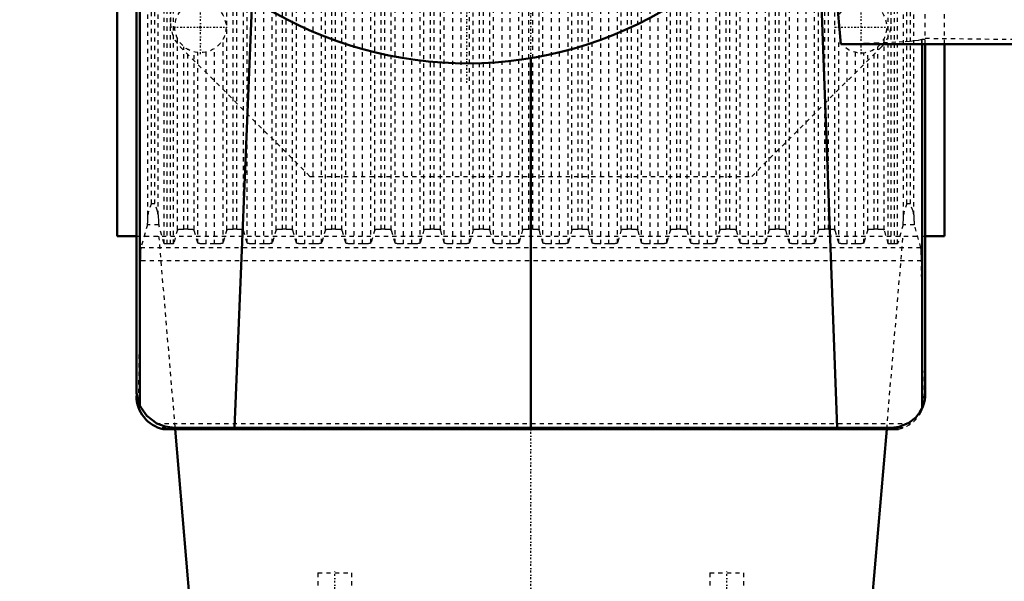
# Model space of a CAD drawing. Header units: millimetres. Extents: x -539 to 1164, y -175 to 1278.
# Tile 6 of 19: x -120 to 111, y 545 to 677. Entities that reach past the tile are written whole.
import ezdxf

# ---------------------------------------------------------------- set-up
doc = ezdxf.new("R2010")
doc.units = ezdxf.units.MM
doc.linetypes.add('Center', pattern=[1.5, 0.45, -0.5, 0.05, -0.5])
doc.linetypes.add('Dashed', pattern=[2, 1, -1])
for name, color, linetype, lineweight in [('2d ConnectionPoints', 7, 'Continuous', 50), ('AM_0', 7, 'Continuous', 50), ('AM_4', 3, 'Continuous', 25), ('AM_5', 3, 'Continuous', 25), ('AM_7', 7, 'Center', 25), ('AM_9', 6, 'Dashed', 25)]:
    doc.layers.add(name, color=color, linetype=linetype, lineweight=lineweight)
doc.dimstyles.new('ISO-25', dxfattribs={"dimtxt": 2.5, "dimasz": 2.5, "dimexe": 1.25, "dimexo": 0.625, "dimtad": 1, "dimtxsty": 'Standard', "dimcen": 2.5, "dimadec": 0, "dimazin": 0, "dimtfac": 1, "dimtmove": 0, "dimatfit": 3, "dimfxl": 1, "dimarcsym": 0})

# ---------------------------------------------------------------- blocks, each defined once
blk = doc.blocks.new('97_Upper_Cover_2PumpDrive_210_4_0_in_HSVP164161451021531101300230_3')
at = {"layer": 'AM_0'}
for p, q in [((-92.5, 863), (-92.5, 590)), ((-91.75, 586.4), (-91.75, 721)), ((72.66, 671.02), (68.35, 720.26)), ((71.81, 581), (66.8, 717)), ((-69.48, 581), (-65.38, 681.62)), ((118.37, 671.02), (72.66, 671.02)), ((91.75, 585.62), (91.75, 671.02)), ((92.5, 589), (92.5, 671.02)), ((0, 581), (0, 667.74)), ((-91.75, 586.4), (-91.68, 586.25)), ((91.68, 585.47), (91.75, 585.62)), ((84.5, 581), (-83.5, 581))]:
    blk.add_line(p, q, dxfattribs=at)
for points in [[(-92.5, 590), (-92.47, 589.22), (-92.36, 588.44), (-92.19, 587.67), (-91.96, 586.92), (-91.75, 586.4)], [(91.75, 585.62), (92.02, 586.26), (92.23, 586.93), (92.38, 587.61), (92.47, 588.3), (92.5, 589), (92.5, 589)], [(-83.5, 581), (-85.77, 581.29), (-87.71, 582.04), (-90.07, 583.85), (-91.42, 585.72), (-91.58, 586.04), (-91.68, 586.25)], [(91.68, 585.47), (91.25, 584.7), (90.27, 583.46), (88.66, 582.17), (86.39, 581.23), (84.5, 581)]]:
    blk.add_lwpolyline(points, dxfattribs=at)
blk.add_arc((-15, 758), 91.5, 234.6032, 64.7715, dxfattribs=at)
at = {"layer": 'AM_4'}
for p, q in [((-91.68, 586.25), (-91.68, 721)), ((91.68, 585.47), (91.68, 671.02))]:
    blk.add_line(p, q, dxfattribs=at)
at = {"layer": 'AM_7'}
blk.add_line((-15, 661.92), (-15, 854.07), dxfattribs=at)
at = {"layer": 'AM_9'}
for p, q in [((92.5, 671.02), (92.5, 863)), ((91.68, 672.11), (91.75, 672.18)), ((91.68, 671.02), (91.68, 672.11)), ((91.75, 672.18), (92.5, 672.18)), ((91.75, 671.02), (91.75, 672.18)), ((92.5, 672.4), (115.87, 672.12))]:
    blk.add_line(p, q, dxfattribs=at)
blk.add_lwpolyline([(91.68, 672.11), (91.41, 672), (90.83, 671.88), (89.96, 671.77), (88.79, 671.66), (87.34, 671.55), (85.63, 671.45), (83.65, 671.36), (81.43, 671.27), (78.98, 671.18), (76.33, 671.11), (73.49, 671.04), (72.66, 671.02)], dxfattribs=at)
blk = doc.blocks.new('98_Lower_Cover_2PumpDrive_2_4_0_in_HSVP164161451021531101300230_3')
at = {"layer": 'AM_0'}
blk.add_line((-86.21, 580.68), (86.21, 580.68), dxfattribs=at)
blk.add_arc((-84.5, 588.5), 8, 180, 257.6613, dxfattribs=at)
at = {"layer": 'AM_7'}
for p, q in [((-77.5, 668.7), (-77.5, 681.3)), ((77.5, 668.7), (77.5, 681.3)), ((-83.8, 675), (-71.2, 675)), ((71.2, 675), (83.8, 675))]:
    blk.add_line(p, q, dxfattribs=at)
at = {"layer": 'AM_9'}
for p, q in [((-86.02, 624.22), (-86.02, 869.37)), ((-85.32, 624.14), (-85.32, 869.4)), ((-84.5, 624.14), (-84.5, 869.4)), ((-83.8, 624.22), (-83.8, 869.37)), ((-71.32, 627.47), (-71.32, 868.45)), ((-69.82, 627.65), (-69.82, 868.4)), ((-68.93, 627.65), (-68.93, 868.4)), ((-67.43, 627.47), (-67.43, 868.45)), ((-66.55, 624.38), (-66.55, 869.33)), ((-64.55, 624.14), (-64.55, 869.4)), ((-62.63, 624.14), (-62.63, 869.4)), ((-60.64, 624.38), (-60.64, 869.33)), ((-59.76, 627.47), (-59.76, 868.45)), ((-58.26, 627.65), (-58.26, 868.4)), ((-57.37, 627.65), (-57.37, 868.4)), ((-55.87, 627.47), (-55.87, 868.45)), ((-54.99, 624.38), (-54.99, 869.33)), ((-52.99, 624.14), (-52.99, 869.4)), ((-51.07, 624.14), (-51.07, 869.4)), ((-49.07, 624.38), (-49.07, 869.33)), ((-48.19, 627.47), (-48.19, 868.45)), ((-46.69, 627.65), (-46.69, 868.4)), ((-45.81, 627.65), (-45.81, 868.4)), ((-44.31, 627.47), (-44.31, 868.45)), ((-43.43, 624.38), (-43.43, 869.33)), ((-41.43, 624.14), (-41.43, 869.4)), ((-39.51, 624.14), (-39.51, 869.4)), ((-37.51, 624.38), (-37.51, 869.33)), ((-36.63, 627.47), (-36.63, 868.45)), ((-35.13, 627.65), (-35.13, 868.4)), ((-34.24, 627.65), (-34.24, 868.4)), ((-32.74, 627.47), (-32.74, 868.45)), ((-31.86, 624.38), (-31.86, 869.33)), ((-29.87, 624.14), (-29.87, 869.4)), ((-27.95, 624.14), (-27.95, 869.4)), ((-25.95, 624.38), (-25.95, 869.33)), ((-25.07, 627.47), (-25.07, 868.45)), ((-23.57, 627.65), (-23.57, 868.4)), ((-22.68, 627.65), (-22.68, 868.4)), ((-21.18, 627.47), (-21.18, 868.45)), ((-20.3, 624.38), (-20.3, 869.33)), ((-18.3, 624.14), (-18.3, 869.4)), ((-16.38, 624.14), (-16.38, 869.4)), ((-14.39, 624.38), (-14.39, 869.33)), ((-13.51, 627.47), (-13.51, 868.45)), ((-12.01, 627.65), (-12.01, 868.4)), ((-11.12, 627.65), (-11.12, 868.4)), ((-9.62, 627.47), (-9.62, 868.45)), ((-8.74, 624.38), (-8.74, 869.33)), ((-6.74, 624.14), (-6.74, 869.4)), ((-4.82, 624.14), (-4.82, 869.4)), ((-2.82, 624.38), (-2.82, 869.33)), ((-1.94, 627.47), (-1.94, 868.45)), ((-0.44, 627.65), (-0.44, 868.4)), ((0.44, 627.65), (0.44, 868.4)), ((1.94, 627.47), (1.94, 868.45)), ((2.82, 624.38), (2.82, 869.33)), ((4.82, 624.14), (4.82, 869.4)), ((6.74, 624.14), (6.74, 869.4)), ((8.74, 624.38), (8.74, 869.33)), ((9.62, 627.47), (9.62, 868.45)), ((11.12, 627.65), (11.12, 868.4)), ((12.01, 627.65), (12.01, 868.4)), ((13.51, 627.47), (13.51, 868.45)), ((14.39, 624.38), (14.39, 869.33)), ((16.38, 624.14), (16.38, 869.4)), ((18.3, 624.14), (18.3, 869.4)), ((20.3, 624.38), (20.3, 869.33)), ((21.18, 627.47), (21.18, 868.45)), ((22.68, 627.65), (22.68, 868.4)), ((23.57, 627.65), (23.57, 868.4)), ((25.07, 627.47), (25.07, 868.45)), ((25.95, 624.38), (25.95, 869.33)), ((27.95, 624.14), (27.95, 869.4)), ((29.87, 624.14), (29.87, 869.4)), ((31.86, 624.38), (31.86, 869.33)), ((32.74, 627.47), (32.74, 868.45)), ((34.24, 627.65), (34.24, 868.4)), ((35.13, 627.65), (35.13, 868.4)), ((36.63, 627.47), (36.63, 868.45)), ((37.51, 624.38), (37.51, 869.33)), ((39.51, 624.14), (39.51, 869.4)), ((41.43, 624.14), (41.43, 869.4)), ((43.43, 624.38), (43.43, 869.33)), ((44.31, 627.47), (44.31, 868.45)), ((45.81, 627.65), (45.81, 868.4)), ((46.69, 627.65), (46.69, 868.4)), ((48.19, 627.47), (48.19, 868.45)), ((49.07, 624.38), (49.07, 869.33)), ((51.07, 624.14), (51.07, 869.4)), ((52.99, 624.14), (52.99, 869.4)), ((54.99, 624.38), (54.99, 869.33)), ((55.87, 627.47), (55.87, 868.45)), ((57.37, 627.65), (57.37, 868.4)), ((58.26, 627.65), (58.26, 868.4)), ((59.76, 627.47), (59.76, 868.45)), ((60.64, 624.38), (60.64, 869.33)), ((62.63, 624.14), (62.63, 869.4)), ((64.55, 624.14), (64.55, 869.4)), ((66.55, 624.38), (66.55, 869.33)), ((67.43, 627.47), (67.43, 868.45)), ((68.93, 627.65), (68.93, 868.4)), ((69.82, 627.65), (69.82, 868.4)), ((71.32, 627.47), (71.32, 868.45)), ((83.8, 624.22), (83.8, 869.37)), ((84.5, 624.14), (84.5, 869.4)), ((85.32, 624.14), (85.32, 869.4)), ((86.02, 624.22), (86.02, 869.37)), ((-89.8, 630.94), (-89.8, 867.99)), ((-89, 633.61), (-89, 867.96)), ((-88.2, 633.61), (-88.2, 867.96)), ((-87.4, 630.94), (-87.4, 867.99)), ((87.4, 630.94), (87.4, 867.99)), ((88.2, 633.61), (88.2, 867.96)), ((89, 633.61), (89, 867.96)), ((89.8, 630.94), (89.8, 867.92)), ((-82.88, 627.47), (-82.88, 672.35)), ((-72.2, 624.38), (-72.2, 672.19)), ((72.2, 624.38), (72.2, 672.19)), ((82.88, 627.47), (82.88, 672.35)), ((-81.38, 627.65), (-81.38, 670.42)), ((-80.49, 627.65), (-80.49, 669.8)), ((-74.2, 624.14), (-74.2, 669.99)), ((74.2, 624.14), (74.2, 669.99)), ((80.49, 627.65), (80.49, 669.8)), ((81.38, 627.65), (81.38, 670.42)), ((-78.99, 627.47), (-78.99, 669.19)), ((-78.11, 624.38), (-78.11, 669.03)), ((-76.12, 624.14), (-76.12, 669.16)), ((76.12, 624.14), (76.12, 669.16)), ((78.11, 624.38), (78.11, 669.03)), ((78.99, 627.47), (78.99, 669.19)), ((-89, 633.61), (-88.2, 633.61)), ((88.2, 633.61), (89, 633.61)), ((-89.93, 628.65), (-91.46, 623.27)), ((-87.28, 628.65), (-89.93, 628.65)), ((-86.02, 624.22), (-87.28, 628.65)), ((87.28, 628.65), (86.02, 624.22)), ((89.93, 628.65), (87.28, 628.65)), ((91.46, 623.27), (89.93, 628.65)), ((-82.88, 627.47), (-83.8, 624.22)), ((-80.49, 627.65), (-81.38, 627.65)), ((-78.11, 624.38), (-78.99, 627.47)), ((-71.32, 627.47), (-72.2, 624.38)), ((-68.93, 627.65), (-69.82, 627.65)), ((-66.55, 624.38), (-67.43, 627.47)), ((-59.76, 627.47), (-60.64, 624.38)), ((-57.37, 627.65), (-58.26, 627.65)), ((-54.99, 624.38), (-55.87, 627.47)), ((-48.19, 627.47), (-49.07, 624.38)), ((-45.81, 627.65), (-46.69, 627.65)), ((-43.43, 624.38), (-44.31, 627.47)), ((-36.63, 627.47), (-37.51, 624.38)), ((-34.24, 627.65), (-35.13, 627.65)), ((-31.86, 624.38), (-32.74, 627.47)), ((-25.07, 627.47), (-25.95, 624.38)), ((-22.68, 627.65), (-23.57, 627.65)), ((-20.3, 624.38), (-21.18, 627.47)), ((-13.51, 627.47), (-14.39, 624.38)), ((-11.12, 627.65), (-12.01, 627.65)), ((-8.74, 624.38), (-9.62, 627.47)), ((-1.94, 627.47), (-2.82, 624.38)), ((0.44, 627.65), (-0.44, 627.65)), ((2.82, 624.38), (1.94, 627.47)), ((9.62, 627.47), (8.74, 624.38)), ((12.01, 627.65), (11.12, 627.65)), ((14.39, 624.38), (13.51, 627.47)), ((21.18, 627.47), (20.3, 624.38)), ((23.57, 627.65), (22.68, 627.65)), ((25.95, 624.38), (25.07, 627.47)), ((32.74, 627.47), (31.86, 624.38)), ((35.13, 627.65), (34.24, 627.65)), ((37.51, 624.38), (36.63, 627.47)), ((44.31, 627.47), (43.43, 624.38)), ((46.69, 627.65), (45.81, 627.65)), ((49.07, 624.38), (48.19, 627.47)), ((55.87, 627.47), (54.99, 624.38)), ((58.26, 627.65), (57.37, 627.65)), ((60.64, 624.38), (59.76, 627.47)), ((67.43, 627.47), (66.55, 624.38)), ((69.82, 627.65), (68.93, 627.65)), ((72.2, 624.38), (71.32, 627.47)), ((78.99, 627.47), (78.11, 624.38)), ((81.38, 627.65), (80.49, 627.65)), ((83.8, 624.22), (82.88, 627.47)), ((-84.5, 624.14), (-85.32, 624.14)), ((-74.2, 624.14), (-76.12, 624.14)), ((-62.63, 624.14), (-64.55, 624.14)), ((-51.07, 624.14), (-52.99, 624.14)), ((-39.51, 624.14), (-41.43, 624.14)), ((-27.95, 624.14), (-29.87, 624.14)), ((-16.38, 624.14), (-18.3, 624.14)), ((-4.82, 624.14), (-6.74, 624.14)), ((6.74, 624.14), (4.82, 624.14)), ((18.3, 624.14), (16.38, 624.14)), ((29.87, 624.14), (27.95, 624.14)), ((41.43, 624.14), (39.51, 624.14)), ((52.99, 624.14), (51.07, 624.14)), ((64.55, 624.14), (62.63, 624.14)), ((76.12, 624.14), (74.2, 624.14)), ((85.32, 624.14), (84.5, 624.14)), ((91.46, 623.27), (-91.46, 623.27)), ((-91.6, 620.18), (-92.08, 585.95)), ((91.6, 620.18), (-91.6, 620.18)), ((92.08, 585.95), (91.6, 620.18)), ((-92.5, 590), (-92.5, 588.5)), ((92.5, 588.5), (92.5, 589)), ((89.07, 581.94), (-89.07, 581.94)), ((-83.5, 581), (-87.28, 581)), ((87.28, 581), (84.5, 581))]:
    blk.add_line(p, q, dxfattribs=at)
for points in [[(-89, 633.61), (-89.01, 633.6), (-89.64, 631.87), (-89.8, 630.94)], [(-87.4, 630.94), (-87.57, 631.87), (-88.2, 633.6), (-88.2, 633.61)], [(88.2, 633.61), (88.2, 633.6), (87.57, 631.87), (87.4, 630.94)], [(89.8, 630.94), (89.64, 631.87), (89.01, 633.6), (89, 633.61)], [(-89.93, 628.65), (-89.91, 628.72), (-89.9, 628.83), (-89.89, 628.97), (-89.87, 629.15), (-89.86, 629.37), (-89.85, 629.62), (-89.83, 629.89), (-89.82, 630.2), (-89.81, 630.53), (-89.8, 630.89), (-89.8, 630.94)], [(-87.4, 630.94), (-87.39, 630.58), (-87.39, 630.25), (-87.37, 629.94), (-87.36, 629.65), (-87.35, 629.4), (-87.34, 629.18), (-87.32, 629), (-87.31, 628.85), (-87.29, 628.73), (-87.28, 628.65), (-87.28, 628.65)], [(87.28, 628.65), (87.29, 628.72), (87.31, 628.83), (87.32, 628.97), (87.34, 629.15), (87.35, 629.37), (87.36, 629.62), (87.37, 629.89), (87.38, 630.2), (87.39, 630.53), (87.4, 630.89), (87.4, 630.94)], [(89.8, 630.94), (89.81, 630.58), (89.82, 630.25), (89.83, 629.94), (89.84, 629.65), (89.86, 629.4), (89.87, 629.18), (89.88, 629), (89.9, 628.85), (89.91, 628.73), (89.93, 628.65), (89.93, 628.65)], [(-82.88, 627.47), (-82.87, 627.49), (-82.85, 627.5), (-82.82, 627.52), (-82.77, 627.53), (-82.72, 627.55), (-82.65, 627.56), (-82.58, 627.58), (-82.5, 627.59), (-82.4, 627.6), (-82.31, 627.61), (-82.2, 627.62), (-82.09, 627.63), (-81.97, 627.64), (-81.85, 627.64), (-81.72, 627.65), (-81.59, 627.65), (-81.46, 627.65), (-81.38, 627.65)], [(-80.49, 627.65), (-80.36, 627.65), (-80.23, 627.65), (-80.11, 627.64), (-79.98, 627.64), (-79.86, 627.63), (-79.74, 627.63), (-79.63, 627.62), (-79.53, 627.61), (-79.43, 627.6), (-79.34, 627.58), (-79.26, 627.57), (-79.19, 627.56), (-79.13, 627.54), (-79.08, 627.53), (-79.04, 627.51), (-79.02, 627.5), (-79, 627.48), (-78.99, 627.47)], [(-71.32, 627.47), (-71.31, 627.49), (-71.29, 627.5), (-71.25, 627.52), (-71.21, 627.53), (-71.16, 627.55), (-71.09, 627.56), (-71.02, 627.58), (-70.93, 627.59), (-70.84, 627.6), (-70.74, 627.61), (-70.64, 627.62), (-70.52, 627.63), (-70.41, 627.64), (-70.28, 627.64), (-70.16, 627.65), (-70.03, 627.65), (-69.9, 627.65), (-69.82, 627.65)], [(-68.93, 627.65), (-68.8, 627.65), (-68.67, 627.65), (-68.54, 627.64), (-68.42, 627.64), (-68.3, 627.63), (-68.18, 627.63), (-68.07, 627.62), (-67.97, 627.61), (-67.87, 627.6), (-67.78, 627.58), (-67.7, 627.57), (-67.63, 627.56), (-67.57, 627.54), (-67.52, 627.53), (-67.48, 627.51), (-67.45, 627.5), (-67.44, 627.48), (-67.43, 627.47)], [(-59.76, 627.47), (-59.75, 627.49), (-59.72, 627.5), (-59.69, 627.52), (-59.65, 627.53), (-59.59, 627.55), (-59.53, 627.56), (-59.45, 627.58), (-59.37, 627.59), (-59.28, 627.6), (-59.18, 627.61), (-59.07, 627.62), (-58.96, 627.63), (-58.84, 627.64), (-58.72, 627.64), (-58.59, 627.65), (-58.47, 627.65), (-58.34, 627.65), (-58.26, 627.65)], [(-57.37, 627.65), (-57.24, 627.65), (-57.11, 627.65), (-56.98, 627.64), (-56.86, 627.64), (-56.73, 627.63), (-56.62, 627.63), (-56.51, 627.62), (-56.4, 627.61), (-56.31, 627.6), (-56.22, 627.58), (-56.14, 627.57), (-56.07, 627.56), (-56.01, 627.54), (-55.96, 627.53), (-55.92, 627.51), (-55.89, 627.5), (-55.87, 627.48), (-55.87, 627.47)], [(-48.19, 627.47), (-48.18, 627.49), (-48.16, 627.5), (-48.13, 627.52), (-48.08, 627.53), (-48.03, 627.55), (-47.97, 627.56), (-47.89, 627.58), (-47.81, 627.59), (-47.72, 627.6), (-47.62, 627.61), (-47.51, 627.62), (-47.4, 627.63), (-47.28, 627.64), (-47.16, 627.64), (-47.03, 627.65), (-46.9, 627.65), (-46.77, 627.65), (-46.69, 627.65)], [(-45.81, 627.65), (-45.68, 627.65), (-45.55, 627.65), (-45.42, 627.64), (-45.29, 627.64), (-45.17, 627.63), (-45.06, 627.63), (-44.95, 627.62), (-44.84, 627.61), (-44.75, 627.6), (-44.66, 627.58), (-44.58, 627.57), (-44.51, 627.56), (-44.45, 627.54), (-44.4, 627.53), (-44.36, 627.51), (-44.33, 627.5), (-44.31, 627.48), (-44.31, 627.47)], [(-36.63, 627.47), (-36.62, 627.49), (-36.6, 627.5), (-36.57, 627.52), (-36.52, 627.53), (-36.47, 627.55), (-36.4, 627.56), (-36.33, 627.58), (-36.25, 627.59), (-36.15, 627.6), (-36.06, 627.61), (-35.95, 627.62), (-35.84, 627.63), (-35.72, 627.64), (-35.6, 627.64), (-35.47, 627.65), (-35.34, 627.65), (-35.21, 627.65), (-35.13, 627.65)], [(-34.24, 627.65), (-34.11, 627.65), (-33.98, 627.65), (-33.86, 627.64), (-33.73, 627.64), (-33.61, 627.63), (-33.49, 627.63), (-33.38, 627.62), (-33.28, 627.61), (-33.18, 627.6), (-33.09, 627.58), (-33.01, 627.57), (-32.94, 627.56), (-32.88, 627.54), (-32.83, 627.53), (-32.79, 627.51), (-32.77, 627.5), (-32.75, 627.48), (-32.74, 627.47)], [(-25.07, 627.47), (-25.06, 627.49), (-25.04, 627.5), (-25, 627.52), (-24.96, 627.53), (-24.91, 627.55), (-24.84, 627.56), (-24.77, 627.58), (-24.68, 627.59), (-24.59, 627.6), (-24.49, 627.61), (-24.39, 627.62), (-24.27, 627.63), (-24.16, 627.64), (-24.03, 627.64), (-23.91, 627.65), (-23.78, 627.65), (-23.65, 627.65), (-23.57, 627.65)], [(-22.68, 627.65), (-22.55, 627.65), (-22.42, 627.65), (-22.29, 627.64), (-22.17, 627.64), (-22.05, 627.63), (-21.93, 627.63), (-21.82, 627.62), (-21.72, 627.61), (-21.62, 627.6), (-21.53, 627.58), (-21.45, 627.57), (-21.38, 627.56), (-21.32, 627.54), (-21.27, 627.53), (-21.23, 627.51), (-21.2, 627.5), (-21.19, 627.48), (-21.18, 627.47)], [(-13.51, 627.47), (-13.5, 627.49), (-13.47, 627.5), (-13.44, 627.52), (-13.4, 627.53), (-13.34, 627.55), (-13.28, 627.56), (-13.2, 627.58), (-13.12, 627.59), (-13.03, 627.6), (-12.93, 627.61), (-12.82, 627.62), (-12.71, 627.63), (-12.59, 627.64), (-12.47, 627.64), (-12.34, 627.65), (-12.22, 627.65), (-12.09, 627.65), (-12.01, 627.65)], [(-11.12, 627.65), (-10.99, 627.65), (-10.86, 627.65), (-10.73, 627.64), (-10.61, 627.64), (-10.48, 627.63), (-10.37, 627.63), (-10.26, 627.62), (-10.15, 627.61), (-10.06, 627.6), (-9.97, 627.58), (-9.89, 627.57), (-9.82, 627.56), (-9.76, 627.54), (-9.71, 627.53), (-9.67, 627.51), (-9.64, 627.5), (-9.62, 627.48), (-9.62, 627.47)], [(-1.94, 627.47), (-1.93, 627.49), (-1.91, 627.5), (-1.88, 627.52), (-1.83, 627.53), (-1.78, 627.55), (-1.72, 627.56), (-1.64, 627.58), (-1.56, 627.59), (-1.47, 627.6), (-1.37, 627.61), (-1.26, 627.62), (-1.15, 627.63), (-1.03, 627.64), (-0.91, 627.64), (-0.78, 627.65), (-0.65, 627.65), (-0.52, 627.65), (-0.44, 627.65)], [(0.44, 627.65), (0.57, 627.65), (0.7, 627.65), (0.83, 627.64), (0.96, 627.64), (1.08, 627.63), (1.19, 627.63), (1.3, 627.62), (1.41, 627.61), (1.5, 627.6), (1.59, 627.58), (1.67, 627.57), (1.74, 627.56), (1.8, 627.54), (1.85, 627.53), (1.89, 627.51), (1.92, 627.5), (1.94, 627.48), (1.94, 627.47)], [(9.62, 627.47), (9.63, 627.49), (9.65, 627.5), (9.68, 627.52), (9.73, 627.53), (9.78, 627.55), (9.85, 627.56), (9.92, 627.58), (10, 627.59), (10.1, 627.6), (10.19, 627.61), (10.3, 627.62), (10.41, 627.63), (10.53, 627.64), (10.65, 627.64), (10.78, 627.65), (10.91, 627.65), (11.04, 627.65), (11.12, 627.65)], [(12.01, 627.65), (12.14, 627.65), (12.27, 627.65), (12.39, 627.64), (12.52, 627.64), (12.64, 627.63), (12.76, 627.63), (12.87, 627.62), (12.97, 627.61), (13.07, 627.6), (13.16, 627.58), (13.24, 627.57), (13.31, 627.56), (13.37, 627.54), (13.42, 627.53), (13.46, 627.51), (13.48, 627.5), (13.5, 627.48), (13.51, 627.47)], [(21.18, 627.47), (21.19, 627.49), (21.21, 627.5), (21.25, 627.52), (21.29, 627.53), (21.34, 627.55), (21.41, 627.56), (21.48, 627.58), (21.57, 627.59), (21.66, 627.6), (21.76, 627.61), (21.86, 627.62), (21.98, 627.63), (22.09, 627.64), (22.22, 627.64), (22.34, 627.65), (22.47, 627.65), (22.6, 627.65), (22.68, 627.65)], [(23.57, 627.65), (23.7, 627.65), (23.83, 627.65), (23.96, 627.64), (24.08, 627.64), (24.2, 627.63), (24.32, 627.63), (24.43, 627.62), (24.53, 627.61), (24.63, 627.6), (24.72, 627.58), (24.8, 627.57), (24.87, 627.56), (24.93, 627.54), (24.98, 627.53), (25.02, 627.51), (25.05, 627.5), (25.06, 627.48), (25.07, 627.47)], [(32.74, 627.47), (32.75, 627.49), (32.78, 627.5), (32.81, 627.52), (32.85, 627.53), (32.91, 627.55), (32.97, 627.56), (33.05, 627.58), (33.13, 627.59), (33.22, 627.6), (33.32, 627.61), (33.43, 627.62), (33.54, 627.63), (33.66, 627.64), (33.78, 627.64), (33.91, 627.65), (34.03, 627.65), (34.16, 627.65), (34.24, 627.65)], [(35.13, 627.65), (35.26, 627.65), (35.39, 627.65), (35.52, 627.64), (35.64, 627.64), (35.77, 627.63), (35.88, 627.63), (35.99, 627.62), (36.1, 627.61), (36.19, 627.6), (36.28, 627.58), (36.36, 627.57), (36.43, 627.56), (36.49, 627.54), (36.54, 627.53), (36.58, 627.51), (36.61, 627.5), (36.63, 627.48), (36.63, 627.47)], [(44.31, 627.47), (44.32, 627.49), (44.34, 627.5), (44.37, 627.52), (44.42, 627.53), (44.47, 627.55), (44.53, 627.56), (44.61, 627.58), (44.69, 627.59), (44.78, 627.6), (44.88, 627.61), (44.99, 627.62), (45.1, 627.63), (45.22, 627.64), (45.34, 627.64), (45.47, 627.65), (45.6, 627.65), (45.73, 627.65), (45.81, 627.65)], [(46.69, 627.65), (46.82, 627.65), (46.95, 627.65), (47.08, 627.64), (47.21, 627.64), (47.33, 627.63), (47.44, 627.63), (47.55, 627.62), (47.66, 627.61), (47.75, 627.6), (47.84, 627.58), (47.92, 627.57), (47.99, 627.56), (48.05, 627.54), (48.1, 627.53), (48.14, 627.51), (48.17, 627.5), (48.19, 627.48), (48.19, 627.47)], [(55.87, 627.47), (55.88, 627.49), (55.9, 627.5), (55.93, 627.52), (55.98, 627.53), (56.03, 627.55), (56.1, 627.56), (56.17, 627.58), (56.25, 627.59), (56.35, 627.6), (56.44, 627.61), (56.55, 627.62), (56.66, 627.63), (56.78, 627.64), (56.9, 627.64), (57.03, 627.65), (57.16, 627.65), (57.29, 627.65), (57.37, 627.65)], [(58.26, 627.65), (58.39, 627.65), (58.52, 627.65), (58.64, 627.64), (58.77, 627.64), (58.89, 627.63), (59.01, 627.63), (59.12, 627.62), (59.22, 627.61), (59.32, 627.6), (59.41, 627.58), (59.49, 627.57), (59.56, 627.56), (59.62, 627.54), (59.67, 627.53), (59.71, 627.51), (59.73, 627.5), (59.75, 627.48), (59.76, 627.47)], [(67.43, 627.47), (67.44, 627.49), (67.46, 627.5), (67.5, 627.52), (67.54, 627.53), (67.59, 627.55), (67.66, 627.56), (67.73, 627.58), (67.82, 627.59), (67.91, 627.6), (68.01, 627.61), (68.11, 627.62), (68.23, 627.63), (68.34, 627.64), (68.47, 627.64), (68.59, 627.65), (68.72, 627.65), (68.85, 627.65), (68.93, 627.65)], [(69.82, 627.65), (69.95, 627.65), (70.08, 627.65), (70.21, 627.64), (70.33, 627.64), (70.45, 627.63), (70.57, 627.63), (70.68, 627.62), (70.78, 627.61), (70.88, 627.6), (70.97, 627.58), (71.05, 627.57), (71.12, 627.56), (71.18, 627.54), (71.23, 627.53), (71.27, 627.51), (71.3, 627.5), (71.31, 627.48), (71.32, 627.47)], [(78.99, 627.47), (79, 627.49), (79.03, 627.5), (79.06, 627.52), (79.1, 627.53), (79.16, 627.55), (79.22, 627.56), (79.3, 627.58), (79.38, 627.59), (79.47, 627.6), (79.57, 627.61), (79.68, 627.62), (79.79, 627.63), (79.91, 627.64), (80.03, 627.64), (80.16, 627.65), (80.28, 627.65), (80.41, 627.65), (80.49, 627.65)], [(81.38, 627.65), (81.51, 627.65), (81.64, 627.65), (81.77, 627.64), (81.89, 627.64), (82.02, 627.63), (82.13, 627.63), (82.24, 627.62), (82.35, 627.61), (82.44, 627.6), (82.53, 627.58), (82.61, 627.57), (82.68, 627.56), (82.74, 627.54), (82.79, 627.53), (82.83, 627.51), (82.86, 627.5), (82.88, 627.48), (82.88, 627.47)], [(-85.32, 624.14), (-85.38, 624.14), (-85.44, 624.14), (-85.5, 624.14), (-85.56, 624.15), (-85.62, 624.15), (-85.67, 624.15), (-85.72, 624.16), (-85.77, 624.16), (-85.82, 624.17), (-85.86, 624.17), (-85.89, 624.18), (-85.93, 624.18), (-85.95, 624.19), (-85.98, 624.2), (-86, 624.2), (-86.01, 624.21), (-86.02, 624.22), (-86.02, 624.22)], [(-83.8, 624.22), (-83.81, 624.22), (-83.82, 624.21), (-83.83, 624.2), (-83.86, 624.19), (-83.88, 624.19), (-83.91, 624.18), (-83.95, 624.18), (-83.98, 624.17), (-84.03, 624.16), (-84.07, 624.16), (-84.12, 624.15), (-84.18, 624.15), (-84.23, 624.15), (-84.29, 624.15), (-84.35, 624.14), (-84.41, 624.14), (-84.47, 624.14), (-84.5, 624.14)], [(-76.12, 624.14), (-76.29, 624.14), (-76.46, 624.14), (-76.63, 624.15), (-76.8, 624.16), (-76.96, 624.16), (-77.12, 624.17), (-77.26, 624.19), (-77.4, 624.2), (-77.53, 624.21), (-77.65, 624.23), (-77.75, 624.25), (-77.85, 624.26), (-77.93, 624.28), (-77.99, 624.3), (-78.05, 624.32), (-78.09, 624.34), (-78.11, 624.36), (-78.11, 624.38)], [(-72.2, 624.38), (-72.21, 624.36), (-72.24, 624.34), (-72.28, 624.31), (-72.34, 624.29), (-72.41, 624.27), (-72.5, 624.26), (-72.6, 624.24), (-72.71, 624.22), (-72.83, 624.21), (-72.97, 624.19), (-73.11, 624.18), (-73.26, 624.17), (-73.42, 624.16), (-73.58, 624.15), (-73.75, 624.15), (-73.92, 624.14), (-74.09, 624.14), (-74.2, 624.14)], [(-64.55, 624.14), (-64.73, 624.14), (-64.9, 624.14), (-65.07, 624.15), (-65.24, 624.16), (-65.4, 624.16), (-65.55, 624.17), (-65.7, 624.19), (-65.84, 624.2), (-65.97, 624.21), (-66.09, 624.23), (-66.19, 624.25), (-66.29, 624.26), (-66.37, 624.28), (-66.43, 624.3), (-66.48, 624.32), (-66.52, 624.34), (-66.55, 624.36), (-66.55, 624.38)], [(-60.64, 624.38), (-60.65, 624.36), (-60.68, 624.34), (-60.72, 624.31), (-60.78, 624.29), (-60.85, 624.27), (-60.94, 624.26), (-61.04, 624.24), (-61.15, 624.22), (-61.27, 624.21), (-61.4, 624.19), (-61.55, 624.18), (-61.7, 624.17), (-61.85, 624.16), (-62.02, 624.15), (-62.18, 624.15), (-62.36, 624.14), (-62.53, 624.14), (-62.63, 624.14)], [(-52.99, 624.14), (-53.16, 624.14), (-53.34, 624.14), (-53.51, 624.15), (-53.67, 624.16), (-53.84, 624.16), (-53.99, 624.17), (-54.14, 624.19), (-54.28, 624.2), (-54.4, 624.21), (-54.52, 624.23), (-54.63, 624.25), (-54.72, 624.26), (-54.8, 624.28), (-54.87, 624.3), (-54.92, 624.32), (-54.96, 624.34), (-54.98, 624.36), (-54.99, 624.38)], [(-49.07, 624.38), (-49.09, 624.36), (-49.12, 624.34), (-49.16, 624.31), (-49.22, 624.29), (-49.29, 624.27), (-49.38, 624.26), (-49.47, 624.24), (-49.59, 624.22), (-49.71, 624.21), (-49.84, 624.19), (-49.98, 624.18), (-50.13, 624.17), (-50.29, 624.16), (-50.45, 624.15), (-50.62, 624.15), (-50.79, 624.14), (-50.97, 624.14), (-51.07, 624.14)], [(-41.43, 624.14), (-41.6, 624.14), (-41.78, 624.14), (-41.95, 624.15), (-42.11, 624.16), (-42.27, 624.16), (-42.43, 624.17), (-42.58, 624.19), (-42.71, 624.2), (-42.84, 624.21), (-42.96, 624.23), (-43.07, 624.25), (-43.16, 624.26), (-43.24, 624.28), (-43.31, 624.3), (-43.36, 624.32), (-43.4, 624.34), (-43.42, 624.36), (-43.43, 624.38)], [(-37.51, 624.38), (-37.52, 624.36), (-37.55, 624.34), (-37.6, 624.31), (-37.66, 624.29), (-37.73, 624.27), (-37.81, 624.26), (-37.91, 624.24), (-38.02, 624.22), (-38.15, 624.21), (-38.28, 624.19), (-38.42, 624.18), (-38.57, 624.17), (-38.73, 624.16), (-38.89, 624.15), (-39.06, 624.15), (-39.23, 624.14), (-39.4, 624.14), (-39.51, 624.14)], [(-29.87, 624.14), (-30.04, 624.14), (-30.21, 624.14), (-30.38, 624.15), (-30.55, 624.16), (-30.71, 624.16), (-30.87, 624.17), (-31.01, 624.19), (-31.15, 624.2), (-31.28, 624.21), (-31.4, 624.23), (-31.5, 624.25), (-31.6, 624.26), (-31.68, 624.28), (-31.74, 624.3), (-31.8, 624.32), (-31.84, 624.34), (-31.86, 624.36), (-31.86, 624.38)], [(-25.95, 624.38), (-25.96, 624.36), (-25.99, 624.34), (-26.03, 624.31), (-26.09, 624.29), (-26.16, 624.27), (-26.25, 624.26), (-26.35, 624.24), (-26.46, 624.22), (-26.58, 624.21), (-26.72, 624.19), (-26.86, 624.18), (-27.01, 624.17), (-27.17, 624.16), (-27.33, 624.15), (-27.5, 624.15), (-27.67, 624.14), (-27.84, 624.14), (-27.95, 624.14)], [(-18.3, 624.14), (-18.48, 624.14), (-18.65, 624.14), (-18.82, 624.15), (-18.99, 624.16), (-19.15, 624.16), (-19.3, 624.17), (-19.45, 624.19), (-19.59, 624.2), (-19.72, 624.21), (-19.84, 624.23), (-19.94, 624.25), (-20.04, 624.26), (-20.12, 624.28), (-20.18, 624.3), (-20.23, 624.32), (-20.27, 624.34), (-20.3, 624.36), (-20.3, 624.38)], [(-14.39, 624.38), (-14.4, 624.36), (-14.43, 624.34), (-14.47, 624.31), (-14.53, 624.29), (-14.6, 624.27), (-14.69, 624.26), (-14.79, 624.24), (-14.9, 624.22), (-15.02, 624.21), (-15.15, 624.19), (-15.3, 624.18), (-15.45, 624.17), (-15.6, 624.16), (-15.77, 624.15), (-15.93, 624.15), (-16.11, 624.14), (-16.28, 624.14), (-16.38, 624.14)], [(-6.74, 624.14), (-6.91, 624.14), (-7.09, 624.14), (-7.26, 624.15), (-7.42, 624.16), (-7.59, 624.16), (-7.74, 624.17), (-7.89, 624.19), (-8.03, 624.2), (-8.15, 624.21), (-8.27, 624.23), (-8.38, 624.25), (-8.47, 624.26), (-8.55, 624.28), (-8.62, 624.3), (-8.67, 624.32), (-8.71, 624.34), (-8.73, 624.36), (-8.74, 624.38)], [(-2.82, 624.38), (-2.84, 624.36), (-2.87, 624.34), (-2.91, 624.31), (-2.97, 624.29), (-3.04, 624.27), (-3.13, 624.26), (-3.22, 624.24), (-3.34, 624.22), (-3.46, 624.21), (-3.59, 624.19), (-3.73, 624.18), (-3.88, 624.17), (-4.04, 624.16), (-4.2, 624.15), (-4.37, 624.15), (-4.54, 624.14), (-4.72, 624.14), (-4.82, 624.14)], [(4.82, 624.14), (4.65, 624.14), (4.47, 624.14), (4.3, 624.15), (4.14, 624.16), (3.98, 624.16), (3.82, 624.17), (3.67, 624.19), (3.54, 624.2), (3.41, 624.21), (3.29, 624.23), (3.18, 624.25), (3.09, 624.26), (3.01, 624.28), (2.94, 624.3), (2.89, 624.32), (2.85, 624.34), (2.83, 624.36), (2.82, 624.38)], [(8.74, 624.38), (8.73, 624.36), (8.7, 624.34), (8.65, 624.31), (8.59, 624.29), (8.52, 624.27), (8.44, 624.26), (8.34, 624.24), (8.23, 624.22), (8.1, 624.21), (7.97, 624.19), (7.83, 624.18), (7.68, 624.17), (7.52, 624.16), (7.36, 624.15), (7.19, 624.15), (7.02, 624.14), (6.85, 624.14), (6.74, 624.14)], [(16.38, 624.14), (16.21, 624.14), (16.04, 624.14), (15.87, 624.15), (15.7, 624.16), (15.54, 624.16), (15.38, 624.17), (15.24, 624.19), (15.1, 624.2), (14.97, 624.21), (14.85, 624.23), (14.75, 624.25), (14.65, 624.26), (14.57, 624.28), (14.51, 624.3), (14.45, 624.32), (14.41, 624.34), (14.39, 624.36), (14.39, 624.38)], [(20.3, 624.38), (20.29, 624.36), (20.26, 624.34), (20.22, 624.31), (20.16, 624.29), (20.09, 624.27), (20, 624.26), (19.9, 624.24), (19.79, 624.22), (19.67, 624.21), (19.53, 624.19), (19.39, 624.18), (19.24, 624.17), (19.08, 624.16), (18.92, 624.15), (18.75, 624.15), (18.58, 624.14), (18.41, 624.14), (18.3, 624.14)], [(27.95, 624.14), (27.77, 624.14), (27.6, 624.14), (27.43, 624.15), (27.26, 624.16), (27.1, 624.16), (26.95, 624.17), (26.8, 624.19), (26.66, 624.2), (26.53, 624.21), (26.41, 624.23), (26.31, 624.25), (26.21, 624.26), (26.13, 624.28), (26.07, 624.3), (26.02, 624.32), (25.98, 624.34), (25.95, 624.36), (25.95, 624.38)], [(31.86, 624.38), (31.85, 624.36), (31.82, 624.34), (31.78, 624.31), (31.72, 624.29), (31.65, 624.27), (31.56, 624.26), (31.46, 624.24), (31.35, 624.22), (31.23, 624.21), (31.1, 624.19), (30.95, 624.18), (30.8, 624.17), (30.65, 624.16), (30.48, 624.15), (30.32, 624.15), (30.14, 624.14), (29.97, 624.14), (29.87, 624.14)], [(39.51, 624.14), (39.34, 624.14), (39.16, 624.14), (38.99, 624.15), (38.83, 624.16), (38.66, 624.16), (38.51, 624.17), (38.36, 624.19), (38.22, 624.2), (38.1, 624.21), (37.98, 624.23), (37.87, 624.25), (37.78, 624.26), (37.7, 624.28), (37.63, 624.3), (37.58, 624.32), (37.54, 624.34), (37.52, 624.36), (37.51, 624.38)], [(43.43, 624.38), (43.41, 624.36), (43.38, 624.34), (43.34, 624.31), (43.28, 624.29), (43.21, 624.27), (43.12, 624.26), (43.03, 624.24), (42.91, 624.22), (42.79, 624.21), (42.66, 624.19), (42.52, 624.18), (42.37, 624.17), (42.21, 624.16), (42.05, 624.15), (41.88, 624.15), (41.71, 624.14), (41.53, 624.14), (41.43, 624.14)], [(51.07, 624.14), (50.9, 624.14), (50.72, 624.14), (50.55, 624.15), (50.39, 624.16), (50.23, 624.16), (50.07, 624.17), (49.92, 624.19), (49.79, 624.2), (49.66, 624.21), (49.54, 624.23), (49.43, 624.25), (49.34, 624.26), (49.26, 624.28), (49.19, 624.3), (49.14, 624.32), (49.1, 624.34), (49.08, 624.36), (49.07, 624.38)], [(54.99, 624.38), (54.98, 624.36), (54.95, 624.34), (54.9, 624.31), (54.84, 624.29), (54.77, 624.27), (54.69, 624.26), (54.59, 624.24), (54.48, 624.22), (54.35, 624.21), (54.22, 624.19), (54.08, 624.18), (53.93, 624.17), (53.77, 624.16), (53.61, 624.15), (53.44, 624.15), (53.27, 624.14), (53.1, 624.14), (52.99, 624.14)], [(62.63, 624.14), (62.46, 624.14), (62.29, 624.14), (62.12, 624.15), (61.95, 624.16), (61.79, 624.16), (61.63, 624.17), (61.49, 624.19), (61.35, 624.2), (61.22, 624.21), (61.1, 624.23), (61, 624.25), (60.9, 624.26), (60.82, 624.28), (60.76, 624.3), (60.7, 624.32), (60.66, 624.34), (60.64, 624.36), (60.64, 624.38)], [(66.55, 624.38), (66.54, 624.36), (66.51, 624.34), (66.47, 624.31), (66.41, 624.29), (66.34, 624.27), (66.25, 624.26), (66.15, 624.24), (66.04, 624.22), (65.92, 624.21), (65.78, 624.19), (65.64, 624.18), (65.49, 624.17), (65.33, 624.16), (65.17, 624.15), (65, 624.15), (64.83, 624.14), (64.66, 624.14), (64.55, 624.14)], [(74.2, 624.14), (74.02, 624.14), (73.85, 624.14), (73.68, 624.15), (73.51, 624.16), (73.35, 624.16), (73.2, 624.17), (73.05, 624.19), (72.91, 624.2), (72.78, 624.21), (72.66, 624.23), (72.56, 624.25), (72.46, 624.26), (72.38, 624.28), (72.32, 624.3), (72.27, 624.32), (72.23, 624.34), (72.2, 624.36), (72.2, 624.38)], [(78.11, 624.38), (78.1, 624.36), (78.07, 624.34), (78.03, 624.31), (77.97, 624.29), (77.9, 624.27), (77.81, 624.26), (77.71, 624.24), (77.6, 624.22), (77.48, 624.21), (77.35, 624.19), (77.2, 624.18), (77.05, 624.17), (76.9, 624.16), (76.73, 624.15), (76.57, 624.15), (76.39, 624.14), (76.22, 624.14), (76.12, 624.14)], [(84.5, 624.14), (84.44, 624.14), (84.38, 624.14), (84.32, 624.14), (84.26, 624.15), (84.21, 624.15), (84.15, 624.15), (84.1, 624.16), (84.05, 624.16), (84.01, 624.17), (83.97, 624.17), (83.93, 624.18), (83.9, 624.18), (83.87, 624.19), (83.85, 624.2), (83.83, 624.2), (83.81, 624.21), (83.81, 624.22), (83.8, 624.22)], [(86.02, 624.22), (86.01, 624.22), (86, 624.21), (85.99, 624.2), (85.97, 624.19), (85.94, 624.19), (85.91, 624.18), (85.88, 624.18), (85.84, 624.17), (85.8, 624.16), (85.75, 624.16), (85.7, 624.15), (85.65, 624.15), (85.59, 624.15), (85.54, 624.15), (85.48, 624.14), (85.42, 624.14), (85.36, 624.14), (85.32, 624.14)], [(-91.46, 623.27), (-91.47, 623.2), (-91.49, 623.09), (-91.5, 622.95), (-91.52, 622.76), (-91.53, 622.55), (-91.54, 622.3), (-91.55, 622.02), (-91.56, 621.72), (-91.57, 621.39), (-91.58, 621.03), (-91.59, 620.66), (-91.6, 620.26), (-91.6, 620.18)], [(91.6, 620.18), (91.59, 620.58), (91.58, 620.96), (91.58, 621.32), (91.57, 621.65), (91.56, 621.97), (91.54, 622.25), (91.53, 622.5), (91.52, 622.72), (91.5, 622.91), (91.49, 623.06), (91.48, 623.18), (91.46, 623.26), (91.46, 623.27)]]:
    blk.add_lwpolyline(points, dxfattribs=at)
blk.add_circle((-77.5, 675), 6, dxfattribs=at)
for centre, radius, start, end in [((77.5, 675), 6, 213.6168, 155.3449), ((84.5, 588.5), 8, 282.3387, 0)]:
    blk.add_arc(centre, radius, start, end, dxfattribs=at)
blk = doc.blocks.new('99_zfbgyzuns37otctj5f35xpp3s________0_in_HSVP164161451021531101300230_3')
at = {"layer": 'AM_0'}
for p, q in [((-97, 864.05), (-97, 626)), ((97, 626), (97, 671.02)), ((-97, 626), (-92.5, 626)), ((92.5, 626), (97, 626)), ((-83.45, 580.68), (-80, 540)), ((80, 540), (83.45, 580.68))]:
    blk.add_line(p, q, dxfattribs=at)
at = {"layer": 'AM_7'}
for p, q in [((-45.96, 532.3), (-45.96, 547.7)), ((45.96, 532.3), (45.96, 547.7))]:
    blk.add_line(p, q, dxfattribs=at)
at = {"layer": 'AM_9'}
for p, q in [((97, 671.02), (97, 864.05)), ((-84.5, 863.3), (-84.5, 675.86)), ((84.5, 675.86), (84.5, 863.3)), ((-82.24, 670.41), (-51.83, 640)), ((51.83, 640), (82.24, 670.41)), ((-51.83, 640), (51.83, 640)), ((-92.5, 626), (92.5, 626)), ((-87.3, 626), (-83.45, 580.68)), ((83.45, 580.68), (87.3, 626)), ((-49.96, 547), (-41.96, 547)), ((-49.96, 547), (-49.96, 540)), ((-41.96, 540), (-41.96, 547)), ((41.96, 547), (49.96, 547)), ((41.96, 547), (41.96, 540)), ((49.96, 540), (49.96, 547))]:
    blk.add_line(p, q, dxfattribs=at)
for centre, start, end in [((-76.8, 675.86), 180, 225), ((76.8, 675.86), 315, 360)]:
    blk.add_arc(centre, 7.7, start, end, dxfattribs=at)
blk = doc.blocks.new('100_Motorstool2_4_6130STC_130_4_0_in_HSVP164161451021531101300230_3')
at = {"layer": 'AM_7'}
blk.add_line((0, -29.53), (0, 900), dxfattribs=at)
blk = doc.blocks.new('*D107')
at = {"layer": 'AM_5', "color": 0, "lineweight": -2}
for p, q in [((-355, 1145), (-520, 1145)), ((-520, 1115), (-520, 574.71)), ((-520, -85), (-520, 455.29)), ((250, -115), (-520, -115))]:
    blk.add_line(p, q, dxfattribs=at)
at = {"layer": 'AM_5', "color": 0}
for points in [[(-515, 1115), (-525, 1115), (-520, 1145)], [(-525, -85), (-515, -85), (-520, -115)]]:
    blk.add_solid(points, dxfattribs=at)
at = {"layer": 'Defpoints', "color": 0}
for p in [(-505, 1145), (-355, 1145), (250, -115)]:
    blk.add_point(p, dxfattribs=at)
at = {"layer": 'AM_5', "color": 0, "insert": (-520, 515), "char_height": 30, "attachment_point": 5, "rotation": 90}
blk.add_mtext('1260', dxfattribs=at)

msp = doc.modelspace()

# ---------------------------------------------------------------- linework, layer by layer
at = {"layer": '2d ConnectionPoints'}
msp.add_point((-77.5, 675), dxfattribs=at)
msp.add_point((-77.5, 675), dxfattribs=at)

# ---------------------------------------------------------------- block references
for name in ['100_Motorstool2_4_6130STC_130_4_0_in_HSVP164161451021531101300230_3', '99_zfbgyzuns37otctj5f35xpp3s________0_in_HSVP164161451021531101300230_3', '97_Upper_Cover_2PumpDrive_210_4_0_in_HSVP164161451021531101300230_3', '98_Lower_Cover_2PumpDrive_2_4_0_in_HSVP164161451021531101300230_3']:
    msp.add_blockref(name, (0, 0))

# ---------------------------------------------------------------- dimensions: what is measured, and where the dimension line sits
at = {"layer": 'AM_5'}
dim = msp.add_linear_dim(base=(-520, 1145), p1=(250, -115), p2=(-355, 1145), angle=90, text='1260', dimstyle='ISO-25', override={"dimtxt": 30, "dimasz": 30, "dimexe": 0, "dimexo": 0, "dimgap": 9}, dxfattribs=at)
dim.commit()
dim.dimension.update_dxf_attribs({"geometry": '*D107', "text_midpoint": (-520, 515), "dimtype": 160, "text_rotation": 90})

doc.saveas('drawing.dxf')
